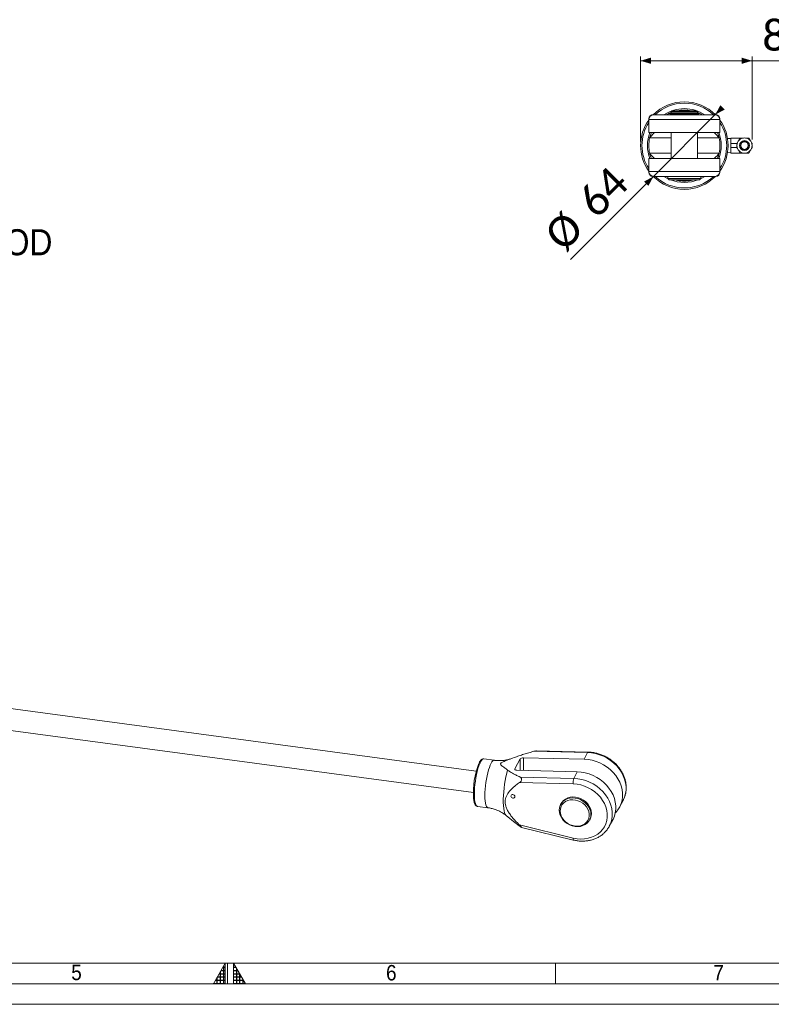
# Model space of a CAD drawing. Header units: millimetres. Extents: x 30 to 2493, y 30 to 1752.
# Tile 3 of 7: x 1108 to 1658, y 30 to 750. Entities that reach past the tile are written whole.
import ezdxf

# ---------------------------------------------------------------- set-up
doc = ezdxf.new("R2010")
doc.units = ezdxf.units.MM
doc.header["$LTSCALE"] = 3
doc.linetypes.add('SLD-Solido', pattern=[0])
doc.styles.add('SLDTEXTSTYLE0', font='GOTHIC.TTF', dxfattribs={"width": 0.913})
doc.styles.add('SLDTEXTSTYLE3', font='CALIBRI.TTF')
doc.styles.add('SLDTEXTSTYLE4', font='CALIBRIB.TTF')
doc.dimstyles.new('SLDDIMSTYLE0', dxfattribs={"dimtxt": 22.225, "dimasz": 7.5, "dimexe": 0, "dimexo": 0.0625, "dimgap": 5.55625, "dimtad": 1, "dimrnd": 1e-09, "dimzin": 12, "dimdsep": 46, "dimtxsty": 'SLDTEXTSTYLE4', "dimsah": 1, "dimcen": 0.09, "dimadec": 0, "dimazin": 3, "dimtfac": 1, "dimtofl": 0, "dimtmove": 0, "dimatfit": 3, "dimfxl": 0, "dimfrac": 2, "dimtolj": 1, "dimtzin": 12, "dimarcsym": 0})
doc.dimstyles.new('SLDDIMSTYLE3', dxfattribs={"dimtxt": 22.225, "dimasz": 7.5, "dimexe": 0, "dimexo": 0.0625, "dimgap": 5.55625, "dimtad": 1, "dimrnd": 1e-09, "dimzin": 12, "dimdsep": 46, "dimtxsty": 'SLDTEXTSTYLE4', "dimsah": 1, "dimcen": 0, "dimadec": 0, "dimazin": 3, "dimtfac": 1, "dimtmove": 0, "dimatfit": 3, "dimfxl": 0, "dimfrac": 2, "dimtolj": 1, "dimtzin": 12, "dimarcsym": 0})

# ---------------------------------------------------------------- blocks, each defined once
blk = doc.blocks.new('_D_5')
at = {"color": 7, "linetype": 'SLD-Solido', "lineweight": 0}
for p, q in [((1616.94, 680.47), (1622.25, 685.77)), ((1571.69, 635.21), (1616.94, 680.47)), ((1571.69, 635.21), (1510.92, 574.44))]:
    blk.add_line(p, q, dxfattribs=at)
for points in [[(1616.94, 680.47), (1623.84, 684.18), (1620.66, 687.36)], [(1571.69, 635.21), (1564.79, 631.5), (1567.98, 628.32)]]:
    blk.add_solid(points, dxfattribs=at)
at = {"color": 7, "linetype": 'SLD-Solido', "lineweight": 0, "char_height": 22.225, "attachment_point": 1, "rotation": 45, "style": 'SLDTEXTSTYLE3'}
for s, insert in [('64', (1514.56, 619.41)), ('%%c', (1490.26, 595.1))]:
    blk.add_mtext(s, dxfattribs=dict(at, insert=insert))
blk = doc.blocks.new('_D_6')
at = {"color": 7, "linetype": 'SLD-Solido', "lineweight": 0}
for p, q in [((1562.32, 660.84), (1562.32, 722.84)), ((1643.82, 662.32), (1643.82, 722.84)), ((1562.32, 719.84), (1643.82, 719.84)), ((1643.82, 719.84), (1719.06, 719.84))]:
    blk.add_line(p, q, dxfattribs=at)
for points in [[(1562.32, 719.84), (1569.82, 717.59), (1569.82, 722.09)], [(1643.82, 719.84), (1636.32, 722.09), (1636.32, 717.59)]]:
    blk.add_solid(points, dxfattribs=at)
at = {"color": 7, "linetype": 'SLD-Solido', "lineweight": 0, "insert": (1651.32, 749.47), "char_height": 22.225, "attachment_point": 1, "style": 'SLDTEXTSTYLE3'}
blk.add_mtext('81,50', dxfattribs=at)

msp = doc.modelspace()

# ---------------------------------------------------------------- hatches: boundary and pattern name
at = {"linetype": 'Continuous'}
h = msp.add_hatch(dxfattribs=at)
h.set_pattern_fill('NET', color=8, scale=0.75, style=0)
h.paths.add_polyline_path([(1258.5, 45), (1258.5, 60), (1249.84, 45)], flags=0)
h = msp.add_hatch(dxfattribs=at)
h.set_pattern_fill('NET', color=8, scale=0.75, style=0)
h.paths.add_polyline_path([(1264.5, 45), (1273.16, 45), (1264.5, 60)], flags=0)

# ---------------------------------------------------------------- linework, layer by layer
at = {"color": 7, "linetype": 'SLD-Solido', "lineweight": 15}
for p, q in [((1568.315, 677.341), (1568.315, 676.841)), ((1568.315, 676.841), (1568.315, 667.391)), ((1571.315, 680.341), (1571.486, 680.341)), ((1571.486, 680.341), (1571.561, 680.341)), ((1571.815, 680.341), (1616.815, 680.341)), ((1583.735, 681.791), (1583.735, 681.011)), ((1584.373, 681.791), (1583.735, 681.791)), ((1604.257, 681.011), (1583.735, 681.011)), ((1584.23, 681.791), (1584.765, 682.006)), ((1584.373, 681.791), (1584.373, 681.691)), ((1584.373, 681.791), (1585.341, 681.791)), ((1584.373, 681.691), (1604.895, 681.691)), ((1585.265, 683.291), (1584.765, 682.791)), ((1584.765, 682.791), (1584.765, 681.791)), ((1603.865, 682.791), (1584.765, 682.791)), ((1584.765, 680.841), (1584.765, 680.341)), ((1603.865, 680.841), (1584.765, 680.841)), ((1585.19, 681.011), (1585.19, 680.841)), ((1603.365, 683.291), (1585.265, 683.291)), ((1603.865, 681.791), (1585.341, 681.791)), ((1599.39, 683.341), (1589.241, 683.341)), ((1603.865, 682.791), (1603.365, 683.291)), ((1603.44, 681.691), (1603.44, 681.791)), ((1603.44, 681.78), (1604.257, 681.78)), ((1603.44, 680.841), (1603.44, 681.011)), ((1603.865, 681.791), (1603.865, 682.791)), ((1603.865, 681.976), (1604.599, 681.691)), ((1603.865, 681.791), (1604.257, 681.791)), ((1603.865, 680.341), (1603.865, 680.841)), ((1604.257, 681.78), (1604.257, 681.791)), ((1604.257, 681.011), (1604.257, 681.023)), ((1604.895, 681.111), (1604.417, 681.111)), ((1604.895, 681.111), (1604.895, 681.691)), ((1617.07, 680.341), (1617.145, 680.341)), ((1617.145, 680.341), (1617.315, 680.341)), ((1620.315, 676.841), (1620.315, 677.341)), ((1620.315, 667.391), (1620.315, 676.841)), ((1568.315, 667.391), (1620.315, 667.391)), ((1568.915, 663.391), (1569.018, 663.845)), ((1584.765, 667.391), (1584.765, 648.291)), ((1603.865, 648.291), (1603.865, 667.391)), ((1619.613, 663.845), (1619.716, 663.391)), ((1628.315, 663.056), (1625.902, 662.971)), ((1628.315, 659.315), (1628.315, 663.341)), ((1635.14, 663.341), (1628.315, 663.341)), ((1635.14, 663.341), (1633.947, 661.274)), ((1637.527, 663.341), (1635.14, 663.341)), ((1641.491, 663.341), (1639.104, 663.341)), ((1641.491, 663.341), (1642.684, 661.274)), ((1626.315, 659.149), (1626.287, 659.198)), ((1626.287, 656.484), (1626.315, 656.534)), ((1626.315, 659.149), (1626.315, 656.534)), ((1632.815, 659.315), (1628.315, 659.315)), ((1628.315, 656.368), (1628.315, 659.315)), ((1632.815, 656.368), (1628.315, 656.368)), ((1628.315, 652.341), (1628.315, 656.368)), ((1633.158, 659.908), (1632.815, 659.315)), ((1632.815, 659.315), (1632.815, 658.63)), ((1632.815, 657.053), (1632.815, 656.368)), ((1632.815, 656.368), (1633.158, 655.774)), ((1643.473, 659.908), (1643.815, 659.315)), ((1643.473, 655.774), (1643.815, 656.368)), ((1643.815, 659.315), (1643.815, 658.63)), ((1643.815, 657.053), (1643.815, 656.368)), ((1568.315, 648.291), (1568.315, 638.841)), ((1620.315, 648.291), (1568.315, 648.291)), ((1569.018, 651.838), (1568.915, 652.291)), ((1619.716, 652.291), (1619.613, 651.838)), ((1620.315, 638.841), (1620.315, 648.291)), ((1625.902, 652.711), (1628.315, 652.627)), ((1635.14, 652.341), (1628.315, 652.341)), ((1633.947, 654.408), (1635.14, 652.341)), ((1637.527, 652.341), (1635.14, 652.341)), ((1641.491, 652.341), (1639.104, 652.341)), ((1641.491, 652.341), (1642.684, 654.408)), ((1568.315, 638.841), (1568.315, 638.341)), ((1571.486, 635.341), (1571.315, 635.341)), ((1571.561, 635.341), (1571.486, 635.341)), ((1616.815, 635.341), (1571.815, 635.341)), ((1582.315, 634.777), (1581.587, 635.17)), ((1582.315, 635.341), (1582.315, 633.841)), ((1582.315, 633.841), (1583.315, 632.841)), ((1606.315, 633.841), (1582.315, 633.841)), ((1605.315, 632.841), (1606.315, 633.841)), ((1606.315, 633.841), (1606.315, 635.341)), ((1617.145, 635.341), (1617.07, 635.341)), ((1617.315, 635.341), (1617.145, 635.341)), ((1620.315, 638.341), (1620.315, 638.841)), ((1605.315, 632.841), (1583.315, 632.841)), ((1589.241, 632.341), (1587.317, 632.841)), ((1599.39, 632.341), (1589.241, 632.341)), ((1442.106, 200.495), (961.197, 264.925)), ((959.089, 249.196), (1439.999, 184.766)), ((1455.246, 208.385), (1447.556, 209.416)), ((1470.324, 202.08), (1474.232, 209.373)), ((1476.682, 210.292), (1520.961, 209.218)), ((1523.536, 214.024), (1484.182, 214.978)), ((1523.961, 214.397), (1486.033, 215.317)), ((1520.961, 209.218), (1523.536, 214.024)), ((1516.018, 199.994), (1471.738, 201.067)), ((1474.088, 196.143), (1513.443, 195.188)), ((1513.443, 195.188), (1516.018, 199.994)), ((1513.018, 191.113), (1473.624, 192.069)), ((1442.908, 174.726), (1450.599, 173.695)), ((1504.174, 176.778), (1503.786, 176.054)), ((1546.929, 174.179), (1549.504, 178.984)), ((1463.944, 168.045), (1470.575, 162.771)), ((1473.624, 161.172), (1513.018, 151.571)), ((1475.22, 159.333), (1513.084, 150.105)), ((1524.94, 164.718), (1525.328, 165.442)), ((1539.41, 160.149), (1541.985, 164.954)), ((60, 60), (2463, 60))]:
    msp.add_line(p, q, dxfattribs=at)
at = {"color": 8, "linetype": 'SLD-Solido', "lineweight": 15}
for p, q in [((1568.351, 677.341), (1568.315, 677.341)), ((1620.315, 676.841), (1568.315, 676.841)), ((1620.315, 677.341), (1620.279, 677.341)), ((1584.765, 663.391), (1568.915, 663.391)), ((1619.716, 663.391), (1603.865, 663.391)), ((1584.765, 652.291), (1568.915, 652.291)), ((1619.716, 652.291), (1603.865, 652.291)), ((1568.315, 638.841), (1620.315, 638.841)), ((1568.315, 638.341), (1568.351, 638.341)), ((1620.279, 638.341), (1620.315, 638.341)), ((1474.232, 209.373), (1474.232, 201.007)), ((1476.682, 210.292), (1476.682, 200.948)), ((1470.324, 202.08), (1470.324, 201.591))]:
    msp.add_line(p, q, dxfattribs=at)
at = {"color": 7, "linetype": 'SLD-Solido', "lineweight": 0}
for p, q in [((1258.5, 60), (1249.84, 45)), ((1258.5, 45), (1258.5, 60)), ((1260, 45), (1260, 60)), ((1264.5, 45), (1264.5, 60)), ((1264.5, 60), (1273.16, 45)), ((1500, 60), (1500, 45)), ((45, 45), (2478, 45)), ((1249.84, 45), (1258.5, 45)), ((1264.5, 45), (1273.16, 45)), ((30, 30), (2493, 30))]:
    msp.add_line(p, q, dxfattribs=at)
at = {"color": 7, "linetype": 'SLD-Solido', "lineweight": 15, "flags": 128}
for points in [[(1569.018, 663.845), (1569.73, 664.557), (1570.404, 665.231), (1571.017, 665.844), (1571.549, 666.376), (1571.982, 666.809), (1572.302, 667.129), (1572.498, 667.325), (1572.565, 667.391)], [(1616.066, 667.391), (1616.132, 667.325), (1616.329, 667.129), (1616.649, 666.809), (1617.082, 666.376), (1617.614, 665.844), (1618.227, 665.231), (1618.9, 664.557), (1619.613, 663.845)], [(1572.565, 648.291), (1572.498, 648.358), (1572.302, 648.554), (1571.982, 648.874), (1571.549, 649.307), (1571.017, 649.839), (1570.404, 650.452), (1569.73, 651.126), (1569.018, 651.838)], [(1619.613, 651.838), (1618.9, 651.126), (1618.227, 650.452), (1617.614, 649.839), (1617.082, 649.307), (1616.649, 648.874), (1616.329, 648.554), (1616.132, 648.358), (1616.066, 648.291)], [(1582.679, 633.477), (1581.039, 634.331), (1579.391, 635.341)], [(1609.24, 635.341), (1607.592, 634.331), (1605.951, 633.477)], [(1520.961, 209.218), (1523.885, 208.993), (1526.811, 208.461), (1529.699, 207.63), (1532.509, 206.51), (1535.203, 205.118), (1537.746, 203.471), (1540.101, 201.593), (1542.237, 199.51), (1544.126, 197.248), (1545.74, 194.84), (1547.059, 192.317), (1548.064, 189.715), (1548.742, 187.069), (1549.083, 184.414), (1549.083, 181.787), (1548.742, 179.224), (1548.064, 176.759), (1547.059, 174.427), (1545.74, 172.258), (1544.126, 170.282), (1543.784, 169.927)], [(1541.985, 164.954), (1542.116, 165.202), (1543.121, 167.535), (1543.799, 169.999), (1544.14, 172.563), (1544.14, 175.19), (1543.799, 177.844), (1543.121, 180.491), (1542.116, 183.093), (1540.797, 185.615), (1539.182, 188.024), (1537.294, 190.285), (1535.158, 192.369), (1532.802, 194.247), (1530.26, 195.893), (1527.565, 197.286), (1524.755, 198.405), (1521.867, 199.237), (1518.942, 199.768), (1516.018, 199.994)], [(1513.018, 151.571), (1515.797, 151.052), (1518.574, 150.845), (1521.307, 150.954), (1523.952, 151.378), (1526.467, 152.109), (1528.814, 153.137), (1530.955, 154.445), (1532.857, 156.012), (1534.49, 157.814), (1535.828, 159.824), (1536.851, 162.008), (1537.541, 164.333), (1537.89, 166.762), (1537.89, 169.258), (1537.541, 171.781), (1536.851, 174.291), (1535.828, 176.749), (1534.49, 179.117), (1532.857, 181.357), (1530.955, 183.434), (1528.814, 185.315), (1526.467, 186.972), (1523.952, 188.377), (1521.307, 189.51), (1518.574, 190.351), (1515.797, 190.888), (1513.018, 191.113)], [(1467.421, 182.214), (1467.531, 181.702), (1467.845, 181.239), (1468.315, 180.894), (1468.869, 180.721), (1469.424, 180.746), (1469.894, 180.964), (1470.208, 181.344), (1470.318, 181.826), (1470.208, 182.338), (1469.894, 182.802), (1469.424, 183.146), (1468.869, 183.319), (1468.315, 183.295), (1467.845, 183.076), (1467.531, 182.697), (1467.421, 182.214)], [(1502.772, 171.939), (1502.948, 170.11), (1503.471, 168.291), (1504.325, 166.534), (1505.483, 164.895), (1506.912, 163.423), (1508.567, 162.162), (1510.398, 161.151), (1512.35, 160.421), (1514.363, 159.993), (1516.375, 159.882), (1518.327, 160.089), (1520.158, 160.609), (1521.813, 161.427), (1523.242, 162.516), (1524.401, 163.845), (1525.255, 165.372), (1525.778, 167.052), (1525.954, 168.833), (1525.778, 170.661), (1525.255, 172.481), (1524.401, 174.237), (1523.242, 175.876), (1521.813, 177.348), (1520.158, 178.609), (1518.327, 179.62), (1516.375, 180.35), (1514.363, 180.778), (1512.35, 180.89), (1510.398, 180.682), (1508.567, 180.162), (1506.912, 179.345), (1505.483, 178.255), (1504.325, 176.927), (1503.471, 175.399), (1502.948, 173.72), (1502.772, 171.939)], [(1525.328, 165.442), (1525.643, 166.097), (1526.166, 167.776), (1526.342, 169.557), (1526.166, 171.385), (1525.643, 173.205), (1524.789, 174.961), (1523.63, 176.601), (1522.202, 178.073), (1520.546, 179.334), (1518.715, 180.345), (1516.764, 181.075), (1514.751, 181.502), (1512.738, 181.614), (1510.787, 181.407), (1508.955, 180.887), (1507.3, 180.069), (1505.872, 178.98), (1504.713, 177.651), (1504.174, 176.778)], [(1503.479, 171.326), (1503.649, 169.602), (1504.156, 167.888), (1504.983, 166.239), (1506.102, 164.707), (1507.479, 163.342), (1509.069, 162.188), (1510.821, 161.283), (1512.678, 160.654), (1514.581, 160.322), (1516.468, 160.299), (1518.28, 160.584), (1519.957, 161.168), (1521.447, 162.033), (1522.7, 163.152), (1523.677, 164.487), (1524.346, 165.996), (1524.686, 167.631), (1524.686, 169.339), (1524.346, 171.065), (1523.677, 172.753), (1522.7, 174.351), (1521.447, 175.805), (1519.957, 177.069), (1518.28, 178.103), (1516.468, 178.873), (1514.581, 179.356), (1512.678, 179.534), (1510.821, 179.403), (1509.069, 178.966), (1507.479, 178.238), (1506.102, 177.242), (1504.983, 176.011), (1504.156, 174.583), (1503.649, 173.004), (1503.479, 171.326)], [(1539.564, 160.442), (1539.54, 160.396), (1539.41, 160.149)]]:
    msp.add_lwpolyline(points, dxfattribs=at)
at = {"color": 8, "linetype": 'SLD-Solido', "lineweight": 15, "flags": 128}
for points in [[(1442.908, 174.726), (1442.783, 174.752), (1442.266, 175.082), (1441.809, 175.759), (1441.422, 176.767), (1441.112, 178.087), (1440.886, 179.691), (1440.749, 181.548), (1440.703, 183.619), (1440.749, 185.862), (1440.886, 188.231), (1441.112, 190.678), (1441.422, 193.154), (1441.809, 195.608), (1442.266, 197.99), (1442.783, 200.251), (1443.351, 202.346), (1443.956, 204.231), (1444.588, 205.869), (1445.232, 207.226), (1445.877, 208.275), (1446.508, 208.993), (1447.114, 209.368), (1447.556, 209.416)], [(1549.504, 178.984), (1549.634, 179.232), (1550.64, 181.565), (1551.317, 184.03), (1551.659, 186.593), (1551.659, 189.22), (1551.317, 191.874), (1550.64, 194.521), (1549.634, 197.123), (1548.316, 199.645), (1546.701, 202.054), (1544.813, 204.315), (1542.676, 206.399), (1540.321, 208.277), (1537.779, 209.923), (1535.084, 211.316), (1532.274, 212.435), (1529.386, 213.267), (1526.46, 213.799), (1523.536, 214.024)], [(1450.599, 173.695), (1450.474, 173.721), (1449.956, 174.052), (1449.499, 174.728), (1449.112, 175.737), (1448.802, 177.057), (1448.577, 178.661), (1448.439, 180.518), (1448.393, 182.589), (1448.439, 184.831), (1448.577, 187.201), (1448.802, 189.648), (1449.112, 192.124), (1449.499, 194.578), (1449.956, 196.959), (1450.474, 199.221), (1451.041, 201.315), (1451.646, 203.201), (1452.278, 204.839), (1452.922, 206.196), (1453.567, 207.244), (1454.198, 207.963), (1454.804, 208.337), (1455.246, 208.385)], [(1463.944, 168.045), (1463.751, 168.222), (1463.233, 168.98), (1462.787, 170.085), (1462.42, 171.517), (1462.139, 173.252), (1461.949, 175.259), (1461.854, 177.506), (1461.854, 179.952), (1461.949, 182.555), (1462.139, 185.272), (1462.42, 188.054), (1462.787, 190.854), (1463.233, 193.624), (1463.751, 196.316), (1464.332, 198.884), (1464.967, 201.283)], [(1513.443, 195.188), (1516.367, 194.963), (1519.292, 194.431), (1522.18, 193.6), (1524.99, 192.48), (1527.685, 191.088), (1530.227, 189.441), (1532.582, 187.563), (1534.719, 185.48), (1536.607, 183.218), (1538.222, 180.81), (1539.54, 178.287), (1540.546, 175.685), (1541.223, 173.039), (1541.565, 170.384), (1541.565, 167.757), (1541.223, 165.194), (1540.546, 162.729), (1539.564, 160.442)], [(1513.018, 151.571), (1512.964, 151.105), (1512.942, 150.713), (1512.953, 150.409), (1512.997, 150.205), (1513.07, 150.11), (1513.084, 150.105)]]:
    msp.add_lwpolyline(points, dxfattribs=at)
at = {"color": 7, "linetype": 'SLD-Solido', "lineweight": 15}
for radius in [5.556, 3.612, 3.334, 2.778]:
    msp.add_circle((1638.315, 657.841), radius, dxfattribs=at)
for centre, radius, start, end in [((1594.315, 657.841), 32, 90, 135.321736), ((1594.315, 657.841), 27, 90, 123.55731), ((1594.315, 657.841), 32, 44.678264, 90), ((1594.315, 657.841), 27, 56.44269, 90), ((1571.815, 676.841), 3.5, 90, 180), ((1571.315, 677.341), 3, 90, 180), ((1594.315, 657.841), 26, 78.745287, 101.254713), ((1616.815, 676.841), 3.5, 0, 90), ((1617.315, 677.341), 3, 0, 90), ((1594.315, 657.841), 32, 144.340912, 215.659088), ((1594.315, 657.841), 32, 324.340912, 35.659088), ((1594.315, 657.841), 27, 159.285982, 200.714018), ((1594.315, 657.841), 26, 167.674715, 192.325285), ((1594.315, 657.841), 27, 339.285982, 20.714018), ((1594.315, 657.841), 26, 347.674715, 12.325285), ((1571.815, 638.841), 3.5, 180, 270), ((1571.315, 638.341), 3, 180, 270), ((1594.315, 657.841), 32, 224.678264, 315.321736), ((1616.815, 638.841), 3.5, 270, 0), ((1617.315, 638.341), 3, 270, 0), ((1594.315, 657.841), 27, 247.808393, 292.191607), ((1594.315, 657.841), 26, 258.745287, 281.254713), ((1497.036, 184.929), 57.045, 158.220872, 184.100665), ((1520.905, 192.351), 7.984, 159.185954, 188.92104)]:
    msp.add_arc(centre, radius, start, end, dxfattribs=at)
at = {"color": 8, "linetype": 'SLD-Solido', "lineweight": 15}
for centre, radius, start, end in [((1594.315, 657.841), 31, 90, 133.464023), ((1594.315, 657.841), 31, 46.535977, 90), ((1571.491, 677.364), 2.978, 90.109226, 156.607253), ((1617.139, 677.364), 2.978, 23.392747, 89.890774), ((1594.315, 657.841), 31, 147.004115, 212.995885), ((1594.315, 657.841), 31, 327.004115, 32.995885), ((1571.491, 638.319), 2.978, 203.392747, 269.890774), ((1594.315, 657.841), 31, 226.535977, 313.464023), ((1617.139, 638.319), 2.978, 270.109226, 336.607253), ((1524.049, 213.869), 0.535, 99.430016, 163.203153)]:
    msp.add_arc(centre, radius, start, end, dxfattribs=at)
at = {"color": 7, "linetype": 'SLD-Solido', "lineweight": 15}
for centre, major_axis, ratio, start_param, end_param in [((1594.315, 681.78), (10.579, -0.656), 0.1650759, 0.3120242, 0.3593007), ((1594.315, 681.023), (10.579, 0.656), 0.1650759, 5.9238846, 5.9711612), ((1476.164, 209.326), (1.996, 0.262), 0.4662997, 1.2478425, 2.8186388), ((1472.256, 202.033), (1.996, 0.262), 0.4662997, 2.8186388, 4.3894351)]:
    msp.add_ellipse(centre, major_axis=major_axis, ratio=ratio, start_param=start_param, end_param=end_param, dxfattribs=at)
for points, knots in [([(1581.587, 680.513), (1581.816, 680.64), (1582.398, 680.964), (1583.23, 681.354), (1583.735, 681.59)], [0, 0, 0, 0, 0.3932044, 1, 1, 1, 1]), ([(1604.895, 681.576), (1604.977, 681.545), (1605.483, 681.352), (1606.265, 680.934), (1606.798, 680.646), (1607.043, 680.513)], [0, 0, 0, 0, 0.0934338, 0.5830767, 1, 1, 1, 1]), ([(1569.018, 663.845), (1569.289, 664.934), (1569.596, 666.164), (1570.099, 667.265), (1570.157, 667.391)], [0, 0, 0, 0, 0.8850348, 1, 1, 1, 1]), ([(1618.478, 667.391), (1618.664, 666.921), (1619.119, 665.772), (1619.429, 664.561), (1619.613, 663.845)], [0, 0, 0, 0, 0.40905619, 1, 1, 1, 1]), ([(1570.162, 648.291), (1570.003, 648.68), (1569.534, 649.821), (1569.223, 651.036), (1569.018, 651.838)], [0, 0, 0, 0, 0.34053314, 1, 1, 1, 1]), ([(1619.613, 651.838), (1619.333, 650.741), (1619.021, 649.52), (1618.532, 648.405), (1618.483, 648.291)], [0, 0, 0, 0, 0.8983623, 1, 1, 1, 1]), ([(1607.043, 635.17), (1606.835, 635.048), (1606.625, 634.926), (1606.316, 634.777), (1606.315, 634.776)], [0, 0, 0, 0, 0.9966256, 1, 1, 1, 1]), ([(1601.443, 632.841), (1601.408, 632.83), (1600.74, 632.614), (1600.047, 632.474), (1599.39, 632.341)], [0, 0, 0, 0, 0.0518308, 1, 1, 1, 1]), ([(1447.576, 209.377), (1447.46, 209.401), (1447.095, 209.477), (1446.481, 209.279), (1445.829, 208.871), (1445.191, 208.19), (1444.651, 207.423), (1444.324, 206.755), (1444.217, 206.535)], [0, 0, 0, 0, 0.0792383, 0.2487902, 0.4242698, 0.6327438, 0.879408, 1, 1, 1, 1]), ([(1468.699, 209.979), (1468.095, 209.749), (1466.672, 209.21), (1464.273, 208.63), (1461.475, 208.203), (1458.533, 208.11), (1456.41, 208.185), (1455.337, 208.382), (1455.255, 208.397)], [0, 0, 0, 0, 0.1458114, 0.3432637, 0.5429191, 0.7640665, 0.9818317, 1, 1, 1, 1]), ([(1469.856, 210.406), (1468.158, 209.754), (1465.482, 208.725), (1462.37, 207.549), (1460.81, 206.813), (1460.098, 206.331), (1459.807, 205.892), (1459.849, 205.299), (1460.833, 204.288), (1462.745, 202.958), (1464.226, 201.841), (1464.967, 201.283)], [0, 0, 0, 0, 0.2395516, 0.3777128, 0.4357327, 0.4785182, 0.5110369, 0.543475, 0.6291162, 0.8144833, 1, 1, 1, 1]), ([(1484.182, 214.978), (1482.958, 214.633), (1480.509, 213.941), (1476.882, 212.846), (1473.29, 211.696), (1471.002, 210.837), (1469.856, 210.406)], [0, 0, 0, 0, 0.2490341, 0.4982582, 0.7486436, 1, 1, 1, 1]), ([(1484.182, 214.978), (1484.644, 215.093), (1485.288, 215.254), (1485.905, 215.335), (1486.026, 215.315), (1486.032, 215.314)], [0, 0, 0, 0, 0.705728, 0.9838762, 1, 1, 1, 1]), ([(1549.016, 178.202), (1549.207, 178.504), (1549.838, 179.498), (1550.614, 181.346), (1551.338, 183.705), (1551.745, 186.162), (1551.851, 188.676), (1551.65, 191.223), (1551.146, 193.77), (1550.342, 196.29), (1549.248, 198.75), (1547.877, 201.121), (1546.245, 203.374), (1544.372, 205.48), (1542.281, 207.413), (1539.997, 209.15), (1537.549, 210.67), (1534.965, 211.953), (1532.277, 212.985), (1529.518, 213.746), (1526.732, 214.249), (1524.88, 214.348), (1523.961, 214.397)], [0, 0, 0, 0, 0.0220872, 0.0727449, 0.1233716, 0.1740348, 0.2248044, 0.2757313, 0.3268427, 0.3781422, 0.429615, 0.4812348, 0.5329711, 0.5847952, 0.6366831, 0.6886174, 0.7405862, 0.7925825, 0.8446011, 0.8966368, 0.9486824, 1, 1, 1, 1]), ([(1464.967, 201.283), (1465.619, 200.815), (1466.926, 199.876), (1469.199, 198.587), (1471.584, 197.34), (1473.253, 196.542), (1474.088, 196.143)], [0, 0, 0, 0, 0.2479727, 0.497258, 0.7485048, 1, 1, 1, 1]), ([(1473.624, 192.069), (1473.979, 192.345), (1474.479, 192.735), (1474.997, 193.473), (1475.228, 194.01), (1475.299, 194.523), (1475.233, 195.006), (1474.958, 195.55), (1474.532, 195.915), (1474.192, 196.089), (1474.088, 196.143)], [0, 0, 0, 0, 0.2518091, 0.3546025, 0.458293, 0.5366406, 0.6148836, 0.727612, 0.9168661, 1, 1, 1, 1]), ([(1473.624, 192.069), (1473.19, 191.761), (1472.323, 191.145), (1470.339, 189.631), (1467.76, 187.404), (1465.446, 184.697), (1464.079, 182.22), (1463.399, 180.219), (1463.147, 178.053), (1463.39, 175.758), (1464.142, 173.39), (1465.37, 170.948), (1466.987, 168.509), (1469.582, 165.262), (1471.879, 162.864), (1473.519, 161.274), (1473.624, 161.172)], [0, 0, 0, 0, 0.04320751, 0.08644135, 0.20371668, 0.32289773, 0.38097943, 0.44025316, 0.49847115, 0.5588897, 0.62298863, 0.68891782, 0.76305416, 0.8372728, 0.98956919, 1, 1, 1, 1]), ([(1440.12, 180.628), (1440.151, 180.279), (1440.235, 179.354), (1440.468, 178.093), (1440.82, 176.833), (1441.262, 175.884), (1441.808, 175.222), (1442.37, 174.821), (1442.765, 174.777), (1442.907, 174.761)], [0, 0, 0, 0, 0.1080667, 0.2865949, 0.4682564, 0.6556855, 0.8027459, 0.9285016, 1, 1, 1, 1]), ([(1450.596, 173.658), (1450.951, 173.621), (1452.279, 173.48), (1454.507, 172.92), (1457.214, 172.01), (1459.725, 170.839), (1461.979, 169.528), (1463.29, 168.531), (1463.91, 168.061)], [0, 0, 0, 0, 0.0721358, 0.2694686, 0.4625404, 0.651258, 0.8353302, 1, 1, 1, 1]), ([(1474.088, 160.079), (1473.257, 160.698), (1472.06, 161.589), (1470.928, 162.501), (1470.582, 162.78)], [0, 0, 0, 0, 0.6944999, 1, 1, 1, 1]), ([(1474.088, 160.079), (1474.243, 159.965), (1474.478, 159.792), (1474.757, 159.598), (1474.934, 159.482), (1475.074, 159.398), (1475.179, 159.345), (1475.253, 159.322), (1475.285, 159.337), (1475.273, 159.392), (1475.208, 159.501), (1475.069, 159.678), (1474.865, 159.911), (1474.594, 160.203), (1474.227, 160.58), (1473.877, 160.926), (1473.672, 161.125), (1473.624, 161.172)], [0, 0, 0, 0, 0.1245266, 0.1881132, 0.2523303, 0.3015833, 0.3515634, 0.4009079, 0.4519033, 0.4969459, 0.5438219, 0.6216677, 0.683613, 0.7472556, 0.8554174, 0.9662625, 1, 1, 1, 1]), ([(1513.084, 150.105), (1513.59, 149.991), (1515.02, 149.666), (1517.4, 149.349), (1520.194, 149.245), (1522.946, 149.431), (1525.62, 149.902), (1528.182, 150.654), (1530.599, 151.676), (1532.84, 152.955), (1534.875, 154.476), (1536.689, 156.212), (1538.22, 158.158), (1539.177, 159.59), (1539.535, 160.402), (1539.561, 160.463)], [0, 0, 0, 0, 0.0473594, 0.1340894, 0.2208626, 0.307586, 0.3942093, 0.4806702, 0.5668993, 0.652831, 0.7384172, 0.8236421, 0.9085322, 0.9931589, 1, 1, 1, 1])]:
    msp.add_open_spline(points, degree=3, knots=knots, dxfattribs=at)

# ---------------------------------------------------------------- texts
at = {"color": 7, "linetype": 'SLD-Solido', "lineweight": 0, "insert": (1080.326, 596.693), "char_height": 19.05, "attachment_point": 1, "style": 'SLDTEXTSTYLE0'}
msp.add_mtext('ROD', dxfattribs=at)
at = {"color": 7, "linetype": 'Continuous', "lineweight": 0, "char_height": 11.286, "attachment_point": 1, "style": 'SLDTEXTSTYLE0'}
for s, insert in [('5', (1145.801, 58.963)), ('6', (1376.1, 58.738)), ('7', (1615.521, 58.738))]:
    msp.add_mtext(s, dxfattribs=dict(at, insert=insert))

# ---------------------------------------------------------------- dimensions: what is measured, and where the dimension line sits
at = {"color": 7, "linetype": 'SLD-Solido', "lineweight": 0}
dim = msp.add_linear_dim(base=(1643.815, 719.841), p1=(1562.315, 657.841), p2=(1643.815, 659.315), dimstyle='SLDDIMSTYLE0', dxfattribs=at)
dim.commit()
dim.dimension.update_dxf_attribs({"geometry": '_D_6', "text_midpoint": (1685.188, 719.841), "dimtype": 160})
dim = msp.add_diameter_dim_2p(p1=(1571.688, 635.214), p2=(1616.943, 680.469), dimstyle='SLDDIMSTYLE3', dxfattribs=at)
dim.commit()
dim.dimension.update_dxf_attribs({"geometry": '_D_5', "text_midpoint": (1532.315, 595.841), "dimtype": 163})

doc.saveas('drawing.dxf')
